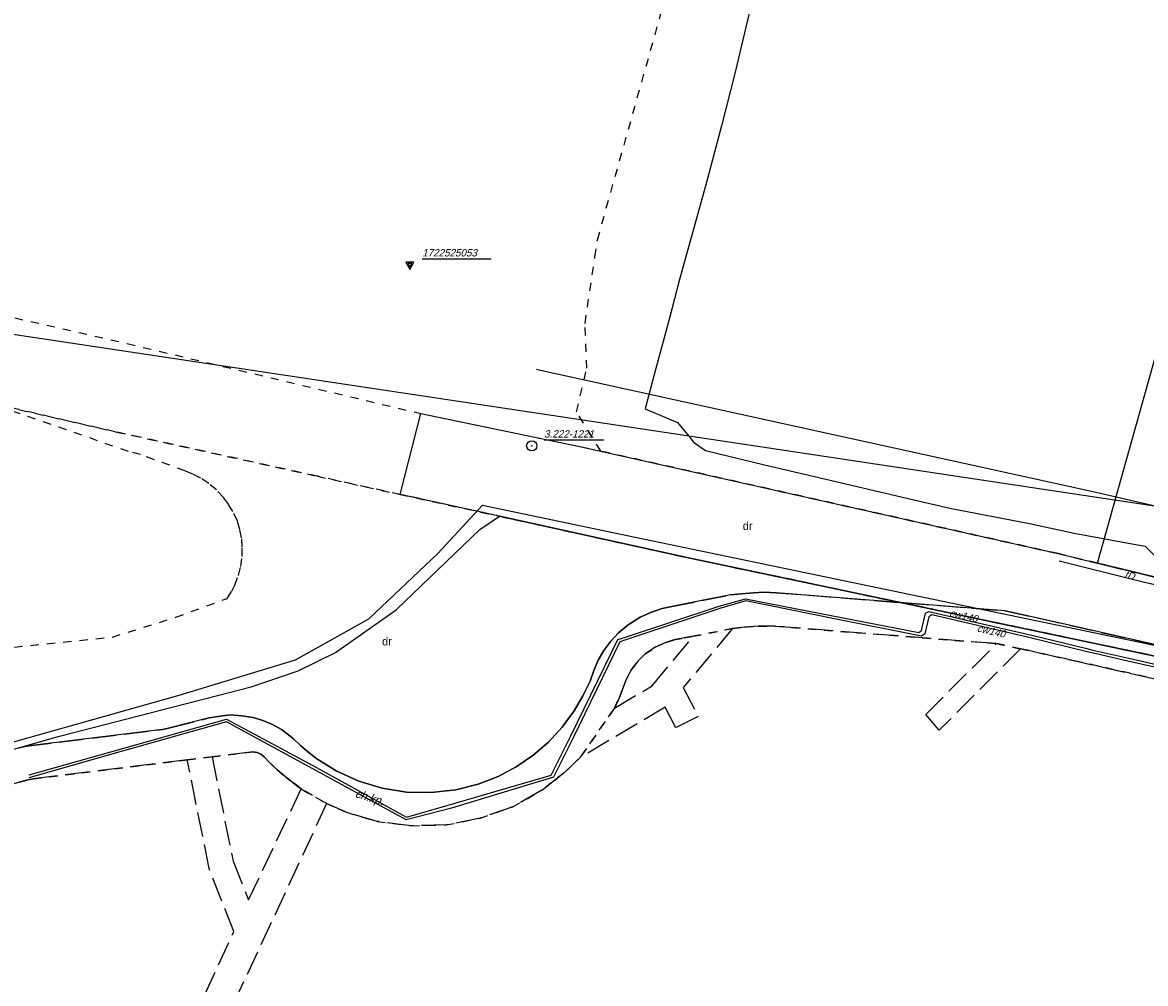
# Model space of a CAD drawing. Extents: x 7538282 to 7539561, y 5782854 to 5783989.
# Tile 5 of 32: x 7538884 to 7539021, y 5783527 to 5783644. Entities that reach past the tile are written whole.
import ezdxf

# ---------------------------------------------------------------- set-up
doc = ezdxf.new("R2010")
doc.units = 0
doc.header["$MEASUREMENT"] = 0
for name, pattern in [('4001', [0]), ('4002', [2, 1, -1]), ('4004', [4, 3, -1])]:
    doc.linetypes.add(name, pattern=pattern)
for name, color, linetype in [('Drogi', 135, 'CONTINUOUS'), ('Dzialki', 7, 'CONTINUOUS'), ('ODGIK_1', 7, 'CONTINUOUS'), ('Osnowa', 7, 'CONTINUOUS'), ('Uz_CO', 135, 'CONTINUOUS'), ('Uz_Energia', 1, 'CONTINUOUS'), ('Uz_Telekomunikacja', 30, 'CONTINUOUS'), ('Uz_Woda', 5, 'CONTINUOUS'), ('Uzytki', 7, 'CONTINUOUS')]:
    doc.layers.add(name, color=color, linetype=linetype)

# ---------------------------------------------------------------- blocks, each defined once
blk = doc.blocks.new('1115')
at = {"layer": 'Osnowa', "color": 7, "linetype": 'Continuous'}
for radius in [1.25, 0.05]:
    blk.add_circle((0, 0), radius, dxfattribs=at)
blk = doc.blocks.new('1116')
at = {"layer": 'Osnowa', "color": 7, "linetype": 'Continuous'}
for p, q in [((1, 0.58), (-1, 0.58)), ((-1, 0.58), (0, -1.15)), ((0.5, 0.29), (-0.5, 0.29)), ((-0.5, 0.29), (0, -0.57)), ((0, -1.15), (1, 0.58)), ((0, -0.57), (0.5, 0.29))]:
    blk.add_line(p, q, dxfattribs=at)

msp = doc.modelspace()

# ---------------------------------------------------------------- linework, layer by layer
at = {"layer": 'Drogi', "color": 8, "linetype": '4001'}
for p, q in [((7538970.58, 5783574, 155.45), (7538967.07, 5783573.3, 155.361)), ((7538971.9, 5783574.15, 155.497), (7538970.58, 5783574, 155.45)), ((7538973.38, 5783574.27, 155.487), (7538971.9, 5783574.15, 155.497)), ((7538974.68, 5783574.32, 155.474), (7538973.38, 5783574.27, 155.487)), ((7538976.13, 5783574.27, 155.476), (7538974.68, 5783574.32, 155.474)), ((7539004.08, 5783572.06, 155.274), (7538976.13, 5783574.27, 155.476)), ((7538963.22, 5783572.55, 155.313), (7538962.24, 5783572.33, 155.334)), ((7538967.07, 5783573.3, 155.361), (7538963.22, 5783572.55, 155.313)), ((7538959.53, 5783571.28, 155.316), (7538958.09, 5783570.35, 155.3)), ((7538960.92, 5783571.91, 155.337), (7538959.53, 5783571.28, 155.316)), ((7538962.24, 5783572.33, 155.334), (7538960.92, 5783571.91, 155.337)), ((7539011.91, 5783570.31, 155.318), (7539004.08, 5783572.06, 155.274)), ((7538958.09, 5783570.35, 155.3), (7538956.89, 5783569.36, 155.286)), ((7539032.43, 5783565.67, 155.213), (7539011.91, 5783570.31, 155.318)), ((7538956.89, 5783569.36, 155.286), (7538955.95, 5783568.36, 155.268)), ((7538955.09, 5783567.23, 155.252), (7538954.43, 5783566.02, 155.234)), ((7538955.95, 5783568.36, 155.268), (7538955.09, 5783567.23, 155.252)), ((7538954.43, 5783566.02, 155.234), (7538953.88, 5783564.77, 155.22)), ((7538953.88, 5783564.77, 155.22), (7538953.42, 5783563.48, 155.204)), ((7538953.42, 5783563.48, 155.204), (7538952.56, 5783561.66, 155.197)), ((7538952.56, 5783561.66, 155.197), (7538951.49, 5783559.85, 155.181)), ((7538906.96, 5783558.98, 154.783), (7538902.15, 5783557.78, 154.672)), ((7538908.33, 5783559.21, 154.886), (7538906.96, 5783558.98, 154.783)), ((7538909.5, 5783559.34, 154.774), (7538908.33, 5783559.21, 154.886)), ((7538910.93, 5783559.23, 154.84), (7538909.5, 5783559.34, 154.774)), ((7538912.31, 5783559.02, 154.89), (7538910.93, 5783559.23, 154.84)), ((7538913.48, 5783558.67, 154.909), (7538912.31, 5783559.02, 154.89)), ((7538951.49, 5783559.85, 155.181), (7538950.04, 5783557.87, 155.161)), ((7538900.57, 5783557.5, 154.613), (7538884.67, 5783555.52, 154.03)), ((7538901.29, 5783557.59, 154.638), (7538900.57, 5783557.5, 154.613)), ((7538902.15, 5783557.78, 154.672), (7538901.29, 5783557.59, 154.638)), ((7538914.68, 5783558.2, 154.906), (7538913.48, 5783558.67, 154.909)), ((7538915.77, 5783557.56, 154.909), (7538914.68, 5783558.2, 154.906)), ((7538916.84, 5783556.75, 154.917), (7538915.77, 5783557.56, 154.909)), ((7538950.04, 5783557.87, 155.161), (7538948.36, 5783556.04, 155.143)), ((7538917.24, 5783556.42, 154.901), (7538916.84, 5783556.75, 154.917)), ((7538918.1, 5783555.62, 154.91), (7538917.24, 5783556.42, 154.901)), ((7538948.36, 5783556.04, 155.143), (7538946.45, 5783554.38, 155.132)), ((7538884.67, 5783555.52, 154.03), (7538883.72, 5783555.34, 153.998)), ((7538918.96, 5783554.88, 154.929), (7538918.1, 5783555.62, 154.91)), ((7538920.08, 5783553.98, 154.93), (7538918.96, 5783554.88, 154.929)), ((7538922.46, 5783552.51, 154.951), (7538920.08, 5783553.98, 154.93)), ((7538946.45, 5783554.38, 155.132), (7538944.39, 5783553.01, 155.1)), ((7538925.19, 5783551.27, 154.98), (7538922.46, 5783552.51, 154.951)), ((7538944.39, 5783553.01, 155.1), (7538942.22, 5783551.85, 155.078)), ((7538928.07, 5783550.4, 154.99), (7538925.19, 5783551.27, 154.98)), ((7538939.77, 5783550.89, 155.069), (7538937.05, 5783550.19, 155.049)), ((7538942.22, 5783551.85, 155.078), (7538939.77, 5783550.89, 155.069)), ((7538931.04, 5783549.93, 155.003), (7538928.07, 5783550.4, 154.99)), ((7538934.04, 5783549.87, 155.038), (7538931.04, 5783549.93, 155.003)), ((7538937.05, 5783550.19, 155.049), (7538934.04, 5783549.87, 155.038))]:
    msp.add_line(p, q, dxfattribs=at)
at = {"layer": 'Drogi', "color": 8, "linetype": '4004'}
for p, q in [((7538967.07, 5783573.3, 155.361), (7538970.58, 5783574, 155.45)), ((7538970.58, 5783574, 155.45), (7538971.9, 5783574.15, 155.497)), ((7538971.9, 5783574.15, 155.497), (7538973.38, 5783574.27, 155.487)), ((7538973.38, 5783574.27, 155.487), (7538974.68, 5783574.32, 155.474)), ((7538974.68, 5783574.32, 155.474), (7538976.13, 5783574.27, 155.476)), ((7538976.13, 5783574.27, 155.476), (7539004.08, 5783572.06, 155.274)), ((7538962.24, 5783572.33, 155.334), (7538963.22, 5783572.55, 155.313)), ((7538963.22, 5783572.55, 155.313), (7538967.07, 5783573.3, 155.361)), ((7538958.09, 5783570.35, 155.3), (7538959.53, 5783571.28, 155.316)), ((7538959.53, 5783571.28, 155.316), (7538960.92, 5783571.91, 155.337)), ((7538960.92, 5783571.91, 155.337), (7538962.24, 5783572.33, 155.334)), ((7539004.08, 5783572.06, 155.274), (7539011.91, 5783570.31, 155.318)), ((7538956.89, 5783569.36, 155.286), (7538958.09, 5783570.35, 155.3)), ((7538970.82, 5783569.89, 155.553), (7538964.8, 5783562.71, 155.269)), ((7538972.28, 5783570.06, 155.541), (7538970.82, 5783569.89, 155.553)), ((7538973.98, 5783570.19, 155.558), (7538972.28, 5783570.06, 155.541)), ((7538976.01, 5783570.17, 155.556), (7538973.98, 5783570.19, 155.558)), ((7539003.02, 5783568.05, 155.439), (7538976.01, 5783570.17, 155.556)), ((7539011.91, 5783570.31, 155.318), (7539032.43, 5783565.67, 155.213)), ((7538955.95, 5783568.36, 155.268), (7538956.89, 5783569.36, 155.286)), ((7538961, 5783562.9, 155.284), (7538966.02, 5783568.95, 155.469)), ((7538963.63, 5783568.5, 155.441), (7538962.66, 5783568.19, 155.419)), ((7538964.91, 5783568.75, 155.461), (7538963.63, 5783568.5, 155.441)), ((7538966.02, 5783568.95, 155.469), (7538964.91, 5783568.75, 155.461)), ((7538954.43, 5783566.02, 155.234), (7538955.09, 5783567.23, 155.252)), ((7538955.09, 5783567.23, 155.252), (7538955.95, 5783568.36, 155.268)), ((7538961.38, 5783567.6, 155.382), (7538960.17, 5783566.8, 155.351)), ((7538962.66, 5783568.19, 155.419), (7538961.38, 5783567.6, 155.382)), ((7538994.39, 5783559.41, 154.977), (7539003.02, 5783568.05, 155.439)), ((7539005.95, 5783567.43, 155.437), (7538996.04, 5783557.48, 154.997)), ((7539033.879, 5783561.073), (7539005.95, 5783567.43, 155.437)), ((7538953.88, 5783564.77, 155.22), (7538954.43, 5783566.02, 155.234)), ((7538959.27, 5783565.93, 155.311), (7538958.41, 5783564.76, 155.304)), ((7538960.17, 5783566.8, 155.351), (7538959.27, 5783565.93, 155.311)), ((7538953.42, 5783563.48, 155.204), (7538953.88, 5783564.77, 155.22)), ((7538958.41, 5783564.76, 155.304), (7538957.75, 5783563.48, 155.3)), ((7538952.56, 5783561.66, 155.197), (7538953.42, 5783563.48, 155.204)), ((7538956.4, 5783560.19, 155.283), (7538961, 5783562.9, 155.284)), ((7538957.75, 5783563.48, 155.3), (7538957.06, 5783561.61, 155.292)), ((7538951.49, 5783559.85, 155.181), (7538952.56, 5783561.66, 155.197)), ((7538957.06, 5783561.61, 155.292), (7538956.4, 5783560.19, 155.283)), ((7538964.8, 5783562.71, 155.269), (7538966.61, 5783559.14, 155.07)), ((7538962.61, 5783560.28, 155.214), (7538952.27, 5783554.18, 155.202)), ((7538963.88, 5783557.78, 155.053), (7538962.61, 5783560.28, 155.214)), ((7538902.15, 5783557.78, 154.672), (7538906.96, 5783558.98, 154.783)), ((7538906.96, 5783558.98, 154.783), (7538908.33, 5783559.21, 154.886)), ((7538908.33, 5783559.21, 154.886), (7538909.5, 5783559.34, 154.774)), ((7538909.5, 5783559.34, 154.774), (7538910.93, 5783559.23, 154.84)), ((7538910.93, 5783559.23, 154.84), (7538912.31, 5783559.02, 154.89)), ((7538912.31, 5783559.02, 154.89), (7538913.48, 5783558.67, 154.909)), ((7538950.04, 5783557.87, 155.161), (7538951.49, 5783559.85, 155.181)), ((7538966.61, 5783559.14, 155.07), (7538963.88, 5783557.78, 155.053)), ((7538996.04, 5783557.48, 154.997), (7538994.39, 5783559.41, 154.977)), ((7538884.67, 5783555.52, 154.03), (7538900.57, 5783557.5, 154.613)), ((7538900.57, 5783557.5, 154.613), (7538901.29, 5783557.59, 154.638)), ((7538901.29, 5783557.59, 154.638), (7538902.15, 5783557.78, 154.672)), ((7538913.48, 5783558.67, 154.909), (7538914.68, 5783558.2, 154.906)), ((7538914.68, 5783558.2, 154.906), (7538915.77, 5783557.56, 154.909)), ((7538915.77, 5783557.56, 154.909), (7538916.84, 5783556.75, 154.917)), ((7538948.36, 5783556.04, 155.143), (7538950.04, 5783557.87, 155.161)), ((7538916.84, 5783556.75, 154.917), (7538917.24, 5783556.42, 154.901)), ((7538917.24, 5783556.42, 154.901), (7538918.1, 5783555.62, 154.91)), ((7538946.45, 5783554.38, 155.132), (7538948.36, 5783556.04, 155.143)), ((7538883.72, 5783555.34, 153.998), (7538884.67, 5783555.52, 154.03)), ((7538912.3, 5783554.84, 154.902), (7538907.29, 5783554.23, 154.702)), ((7538912.82, 5783554.76, 154.93), (7538912.3, 5783554.84, 154.902)), ((7538913.25, 5783554.54, 154.932), (7538912.82, 5783554.76, 154.93)), ((7538918.1, 5783555.62, 154.91), (7538918.96, 5783554.88, 154.929)), ((7538918.96, 5783554.88, 154.929), (7538920.08, 5783553.98, 154.93)), ((7538904.27, 5783553.86, 154.603), (7538885.49, 5783551.54, 154.094)), ((7538906.95, 5783540.59, 154.432), (7538904.27, 5783553.86, 154.603)), ((7538907.29, 5783554.23, 154.702), (7538909.86, 5783541.51, 154.411)), ((7538913.67, 5783554.23, 154.957), (7538913.25, 5783554.54, 154.932)), ((7538914.36, 5783553.51, 154.956), (7538913.67, 5783554.23, 154.957)), ((7538915.25, 5783552.65, 154.977), (7538914.36, 5783553.51, 154.956)), ((7538920.08, 5783553.98, 154.93), (7538922.46, 5783552.51, 154.951)), ((7538944.39, 5783553.01, 155.1), (7538946.45, 5783554.38, 155.132)), ((7538952.27, 5783554.18, 155.202), (7538950.25, 5783552.28, 155.233)), ((7538916.31, 5783551.76, 154.997), (7538915.25, 5783552.65, 154.977)), ((7538922.46, 5783552.51, 154.951), (7538925.19, 5783551.27, 154.98)), ((7538942.22, 5783551.85, 155.078), (7538944.39, 5783553.01, 155.1)), ((7538950.25, 5783552.28, 155.233), (7538947.56, 5783550.16, 155.198)), ((7538884.6, 5783551.37, 154.06), (7538856.69, 5783543.4, 153.228)), ((7538885.49, 5783551.54, 154.094), (7538884.6, 5783551.37, 154.06)), ((7538917.19, 5783551.07, 155.002), (7538916.31, 5783551.76, 154.997)), ((7538918.18, 5783550.31, 155.003), (7538917.19, 5783551.07, 155.002)), ((7538925.19, 5783551.27, 154.98), (7538928.07, 5783550.4, 154.99)), ((7538937.05, 5783550.19, 155.049), (7538939.77, 5783550.89, 155.069)), ((7538939.77, 5783550.89, 155.069), (7538942.22, 5783551.85, 155.078)), ((7538911.75, 5783536.76, 154.37), (7538918.18, 5783550.31, 155.003)), ((7538928.07, 5783550.4, 154.99), (7538931.04, 5783549.93, 155.003)), ((7538931.04, 5783549.93, 155.003), (7538934.04, 5783549.87, 155.038)), ((7538934.04, 5783549.87, 155.038), (7538937.05, 5783550.19, 155.049)), ((7538947.56, 5783550.16, 155.198), (7538944, 5783548.14, 155.161)), ((7538921.27, 5783548.52, 155.008), (7538903.73, 5783510.82)), ((7538923.6, 5783547.5, 155.047), (7538921.27, 5783548.52, 155.008)), ((7538944, 5783548.14, 155.161), (7538940, 5783546.73, 155.156)), ((7538927.45, 5783546.35, 155.075), (7538923.6, 5783547.5, 155.047)), ((7538940, 5783546.73, 155.156), (7538935.87, 5783545.92, 155.121)), ((7538931.61, 5783545.81, 155.099), (7538927.45, 5783546.35, 155.075)), ((7538935.87, 5783545.92, 155.121), (7538931.61, 5783545.81, 155.099)), ((7538909.86, 5783541.51, 154.411), (7538911.75, 5783536.76, 154.37)), ((7538909.97, 5783532.91, 154.31), (7538906.95, 5783540.59, 154.432)), ((7538894.61, 5783499.83), (7538909.97, 5783532.91, 154.31))]:
    msp.add_line(p, q, dxfattribs=at)
at = {"layer": 'Dzialki', "color": 7, "linetype": '4001'}
for p, q in [((7539015.37, 5783577.86), (7539054.71, 5783718.78)), ((7538930.27, 5783586.26), (7538932.77, 5783596.14)), ((7538932.77, 5783596.14), (7538952.19, 5783592.12)), ((7538952.19, 5783592.12), (7539010.54, 5783579.04)), ((7538942.36, 5783583.6), (7538930.27, 5783586.26)), ((7538939.98, 5783581.98), (7538942.36, 5783583.6)), ((7538942.36, 5783583.6), (7538965.24, 5783578.56)), ((7538965.24, 5783578.56), (7538942.36, 5783583.6)), ((7538929.76, 5783572.19), (7538939.98, 5783581.98)), ((7538965.24, 5783578.56), (7539127.18, 5783544.47)), ((7539127.18, 5783544.47), (7538965.24, 5783578.56)), ((7539010.54, 5783579.04), (7539015.37, 5783577.86)), ((7539022.92, 5783576.04), (7539015.37, 5783577.86)), ((7539015.37, 5783577.86), (7539022.92, 5783576.04)), ((7538922.36, 5783566.96), (7538929.76, 5783572.19)), ((7538917.8, 5783564.72), (7538922.36, 5783566.96)), ((7538912.08, 5783562.77), (7538917.8, 5783564.72)), ((7538888.67, 5783556.77), (7538912.08, 5783562.77)), ((7538809.33, 5783533.94), (7538888.67, 5783556.77))]:
    msp.add_line(p, q, dxfattribs=at)
at = {"layer": 'ODGIK_1', "color": 230, "linetype": '4001'}
for points in [[(7538845.797, 5782902.741, 0), (7538636.278, 5782994.552, 0), (7538490.411, 5783119.582, 0), (7538485.94, 5783272.337, 0), (7538484.864, 5783306.108, 0), (7538517.282, 5783660.898, 0), (7539163.202, 5783563.663, 0), (7539125.655, 5783070.656, 0), (7538845.797, 5782902.741, 0)], [(7538821.359, 5783471.087, 0), (7538795.282, 5783528.383, 0), (7538808.169, 5783534.872, 0), (7538817.429, 5783537.548, 0), (7538903.302, 5783561.756, 0), (7538917.499, 5783566.057, 0), (7538926.434, 5783571.084, 0), (7538934.859, 5783579.067, 0), (7538940.296, 5783584.971, 0), (7538958.949, 5783581.034, 0), (7539056.503, 5783560.761, 0)]]:
    msp.add_polyline3d(points, dxfattribs=at)
at = {"layer": 'Osnowa', "color": 7, "linetype": 'Continuous'}
for p, q in [((7538932.93, 5783615.04), (7538941.337, 5783615.04)), ((7538947.81, 5783592.93), (7538955.093, 5783592.93))]:
    msp.add_line(p, q, dxfattribs=at)
at = {"layer": 'Uz_CO', "color": 135, "linetype": '4001'}
for p, q in [((7538957.77, 5783568.86), (7538969.18, 5783572.61)), ((7538969.18, 5783572.61), (7538972.39, 5783573.51, 154.101)), ((7538972.42, 5783573.256), (7538969.4, 5783572.39)), ((7538972.39, 5783573.51, 154.101), (7538982.86, 5783571.48)), ((7538983.25, 5783571.09), (7538972.42, 5783573.256)), ((7538969.4, 5783572.39), (7538958.02, 5783568.61)), ((7538982.86, 5783571.48), (7538993.53, 5783569.39)), ((7538993.89, 5783569.67), (7538994.36, 5783571.78)), ((7538994.75, 5783571.33), (7538994.29, 5783569.25)), ((7538994.36, 5783571.78), (7538994.76, 5783571.99, 153.891)), ((7538995.13, 5783571.55), (7538994.75, 5783571.33)), ((7538994.76, 5783571.99, 153.891), (7539007.5, 5783569.04)), ((7539006.98, 5783568.78), (7538995.13, 5783571.55)), ((7538993.88, 5783568.98, 154.031), (7538983.25, 5783571.09)), ((7538951.08, 5783556.8), (7538956.8, 5783568.54)), ((7538956.8, 5783568.54), (7538957.77, 5783568.86)), ((7538958.02, 5783568.61), (7538957.06, 5783568.26, 154.051)), ((7538993.53, 5783569.39), (7538993.89, 5783569.67)), ((7538994.29, 5783569.25), (7538993.88, 5783568.98, 154.031)), ((7539014.254, 5783567.019), (7539006.98, 5783568.78)), ((7539007.5, 5783569.04), (7539014.04, 5783567.454)), ((7538957.06, 5783568.26, 154.051), (7538951.37, 5783556.56)), ((7539014.04, 5783567.454), (7539014.77, 5783567.27)), ((7539015.03, 5783566.83, 153.881), (7539014.254, 5783567.019)), ((7539014.77, 5783567.27), (7539019.16, 5783566.28)), ((7539018.67, 5783566), (7539015.03, 5783566.83, 153.881)), ((7539030.37, 5783563.34), (7539018.67, 5783566)), ((7539019.16, 5783566.28), (7539030.85, 5783563.57)), ((7538896.52, 5783555.28), (7538909.04, 5783558.85, 153.731)), ((7538909.04, 5783558.85, 153.731), (7538919.61, 5783553.16)), ((7538909.07, 5783558.51), (7538896.51, 5783554.96)), ((7538919.58, 5783552.76), (7538909.07, 5783558.51)), ((7538948.66, 5783552, 154.051), (7538951.08, 5783556.8)), ((7538951.37, 5783556.56), (7538948.96, 5783551.76)), ((7538896.51, 5783554.96), (7538884.939, 5783551.675, 153.101)), ((7538884.979, 5783552.023, 153.081), (7538896.52, 5783555.28)), ((7538931, 5783546.53, 154.031), (7538919.58, 5783552.76)), ((7538919.61, 5783553.16), (7538931.02, 5783546.88)), ((7538936.11, 5783548.32), (7538948.66, 5783552, 154.051)), ((7538948.96, 5783551.76), (7538936.51, 5783547.98)), ((7538936.51, 5783547.98), (7538931, 5783546.53, 154.031)), ((7538931.02, 5783546.88), (7538936.11, 5783548.32))]:
    msp.add_line(p, q, dxfattribs=at)
at = {"layer": 'Uz_Energia', "color": 1, "linetype": '4001'}
for p, q in [((7538973.005, 5783645.721), (7538971.13, 5783637.798)), ((7538971.13, 5783637.798), (7538969.466, 5783631.266)), ((7538969.466, 5783631.266), (7538967.566, 5783624.073)), ((7538967.566, 5783624.073), (7538964.346, 5783612.48)), ((7538964.346, 5783612.48), (7538963.139, 5783607.772)), ((7538963.139, 5783607.772), (7538961.188, 5783600.738)), ((7538961.188, 5783600.738), (7538960.136, 5783596.73)), ((7538960.136, 5783596.73), (7538964.078, 5783595.038)), ((7538964.078, 5783595.038), (7538965.46, 5783593.377)), ((7538965.46, 5783593.377), (7538966.065, 5783592.662)), ((7538966.065, 5783592.662), (7538967.512, 5783591.622)), ((7538967.512, 5783591.622), (7538974.726, 5783589.862)), ((7538974.726, 5783589.862), (7538980.807, 5783588.445)), ((7538980.807, 5783588.445), (7538992.788, 5783585.65)), ((7538992.788, 5783585.65), (7538997.326, 5783584.582)), ((7538997.326, 5783584.582), (7539007.051, 5783582.702)), ((7539007.051, 5783582.702), (7539012.521, 5783581.541)), ((7539012.521, 5783581.541), (7539019.772, 5783580.173)), ((7539019.772, 5783580.173), (7539021.174, 5783579.953)), ((7539021.174, 5783579.953), (7539023.812, 5783577.362))]:
    msp.add_line(p, q, dxfattribs=at)
at = {"layer": 'Uz_Telekomunikacja', "color": 30, "linetype": '4001'}
for p, q in [((7539020.924, 5783575.552), (7539010.654, 5783578.098)), ((7539024.561, 5783574.728), (7539020.924, 5783575.552))]:
    msp.add_line(p, q, dxfattribs=at)
at = {"layer": 'Uz_Woda', "color": 5, "linetype": '4001'}
for p, q in [((7538947.361, 5783601.402), (7538946.883, 5783601.503)), ((7539014.997, 5783586.556), (7538947.361, 5783601.402)), ((7539035.57, 5783581.732), (7539014.997, 5783586.556))]:
    msp.add_line(p, q, dxfattribs=at)
at = {"layer": 'Uzytki', "color": 184, "linetype": '4002'}
for points in [[(7539022.92, 5783576.04, 0), (7539015.37, 5783577.86, 0), (7539010.54, 5783579.04, 0), (7538954.73, 5783591.55, 0), (7538951.77, 5783596.35, 0), (7538953.03, 5783601.66, 0), (7538952.81, 5783607.14, 0), (7538954.02, 5783615.24, 0), (7538954.33, 5783617.35, 0), (7538963.27, 5783649.22, 0), (7539001.94, 5783787.26, 0), (7539012.1, 5783823.58, 0), (7539017.63, 5783825.14, 0), (7539025.34, 5783852.32, 0)], [(7538744.38, 5783642.03, 0), (7538747.72, 5783640.91, 0), (7538764.09, 5783636.29, 0), (7538779.08, 5783632.08, 0), (7538781.4, 5783631.22, 0), (7538804.7, 5783625.7, 0), (7538821.26, 5783622.03, 0), (7538837.81, 5783618.35, 0), (7538853.36, 5783614.71, 0), (7538861.79, 5783612.73, 0), (7538896.94, 5783604.68, 0)], [(7539127.18, 5783544.47, 0), (7538965.24, 5783578.56, 0), (7538942.36, 5783583.6, 0), (7538930.27, 5783586.26, 0), (7538920.17, 5783588.48, 0), (7538895.46, 5783593.92, 0), (7538879.82, 5783597.52, 0), (7538846.74, 5783605.13, 0), (7538754.08, 5783630.72, 0), (7538750.24, 5783632.12, 0), (7538730.79, 5783639.19, 0)], [(7538896.94, 5783604.68, 0), (7538932.77, 5783596.14, 0), (7538952.19, 5783592.12, 0), (7538954.73, 5783591.55, 0), (7539010.54, 5783579.04, 0), (7539015.37, 5783577.86, 0), (7539022.92, 5783576.04, 0)], [(7538883.17, 5783567.64, 0), (7538895.14, 5783568.86, 0), (7538902.89, 5783571.27, 0), (7538909.13, 5783573.58, 0), (7538909.69, 5783574.46, 0), (7538910.06, 5783575.18, 0), (7538910.52, 5783576.37, 0), (7538910.81, 5783577.47, 0), (7538910.98, 5783578.69, 0), (7538910.99, 5783579.84, 0), (7538910.9, 5783580.97, 0), (7538910.69, 5783582, 0), (7538910.4, 5783583.02, 0), (7538909.84, 5783584.19, 0), (7538909.3, 5783585.07, 0), (7538908.68, 5783585.9, 0), (7538907.84, 5783586.82, 0), (7538906.89, 5783587.6, 0), (7538905.92, 5783588.24, 0), (7538904.97, 5783588.72, 0), (7538904.01, 5783589.13, 0), (7538898.55, 5783591.13, 0), (7538897.09, 5783591.51, 0), (7538879.82, 5783597.52, 0), (7538895.46, 5783593.92, 0), (7538920.17, 5783588.48, 0), (7538930.27, 5783586.26, 0), (7538942.36, 5783583.6, 0), (7538965.24, 5783578.56, 0), (7539127.18, 5783544.47, 0)], [(7539034.93, 5783560.93, 0), (7539005.95, 5783567.43, 0), (7539003.02, 5783568.05, 0), (7538976.01, 5783570.17, 0), (7538973.98, 5783570.19, 0), (7538972.28, 5783570.06, 0), (7538970.82, 5783569.89, 0), (7538966.02, 5783568.95, 0), (7538964.91, 5783568.75, 0), (7538963.63, 5783568.5, 0), (7538962.66, 5783568.19, 0), (7538961.38, 5783567.6, 0), (7538960.17, 5783566.8, 0), (7538959.27, 5783565.93, 0), (7538958.41, 5783564.76, 0), (7538957.75, 5783563.48, 0), (7538957.06, 5783561.61, 0), (7538956.4, 5783560.19, 0), (7538952.27, 5783554.18, 0), (7538950.25, 5783552.28, 0), (7538947.56, 5783550.16, 0), (7538944, 5783548.14, 0), (7538940, 5783546.73, 0), (7538935.87, 5783545.92, 0), (7538931.61, 5783545.81, 0), (7538927.45, 5783546.35, 0), (7538923.6, 5783547.5, 0), (7538921.27, 5783548.52, 0), (7538918.18, 5783550.31, 0), (7538917.19, 5783551.07, 0), (7538916.31, 5783551.76, 0), (7538915.25, 5783552.65, 0), (7538914.36, 5783553.51, 0), (7538913.67, 5783554.23, 0), (7538913.25, 5783554.54, 0), (7538912.82, 5783554.76, 0), (7538912.3, 5783554.84, 0), (7538907.29, 5783554.23, 0), (7538904.27, 5783553.86, 0), (7538885.49, 5783551.54, 0), (7538884.6, 5783551.37, 0), (7538856.69, 5783543.4, 0)], [(7538856.69, 5783543.4, 0), (7538884.6, 5783551.37, 0), (7538885.49, 5783551.54, 0), (7538904.27, 5783553.86, 0), (7538907.29, 5783554.23, 0), (7538912.3, 5783554.84, 0), (7538912.82, 5783554.76, 0), (7538913.25, 5783554.54, 0), (7538913.67, 5783554.23, 0), (7538914.36, 5783553.51, 0), (7538915.25, 5783552.65, 0), (7538916.31, 5783551.76, 0), (7538917.19, 5783551.07, 0), (7538918.18, 5783550.31, 0), (7538921.27, 5783548.52, 0), (7538923.6, 5783547.5, 0), (7538927.45, 5783546.35, 0), (7538931.61, 5783545.81, 0), (7538935.87, 5783545.92, 0), (7538940, 5783546.73, 0), (7538944, 5783548.14, 0), (7538947.56, 5783550.16, 0), (7538950.25, 5783552.28, 0), (7538952.27, 5783554.18, 0), (7538956.4, 5783560.19, 0), (7538957.06, 5783561.61, 0), (7538957.75, 5783563.48, 0), (7538958.41, 5783564.76, 0), (7538959.27, 5783565.93, 0), (7538960.17, 5783566.8, 0), (7538961.38, 5783567.6, 0), (7538962.66, 5783568.19, 0), (7538963.63, 5783568.5, 0), (7538964.91, 5783568.75, 0), (7538966.02, 5783568.95, 0), (7538970.82, 5783569.89, 0), (7538972.28, 5783570.06, 0), (7538973.98, 5783570.19, 0), (7538976.01, 5783570.17, 0), (7539003.02, 5783568.05, 0), (7539005.95, 5783567.43, 0), (7539034.93, 5783560.93, 0)]]:
    msp.add_polyline3d(points, dxfattribs=at)

# ---------------------------------------------------------------- block references
at = {"layer": 'Osnowa', "color": 7, "xscale": 0.5, "yscale": 0.5, "zscale": 0.5}
for name, p in [('1116', (7538931.43, 5783614.31, 155.932)), ('1115', (7538946.31, 5783592.2))]:
    msp.add_blockref(name, p, dxfattribs=at)

# ---------------------------------------------------------------- texts
at = {"layer": 'Drogi', "color": 8, "oblique": 15}
msp.add_text('ch.kp.', height=1, rotation=343.19131, dxfattribs=at).set_placement((7538924.683, 5783549.333))
at = {"layer": 'Osnowa', "color": 7, "oblique": 15}
for s, p in [('1722525053', (7538932.93, 5783615.31)), ('3.222-1221', (7538947.81, 5783593.2))]:
    msp.add_text(s, height=0.9, dxfattribs=at).set_placement(p)
at = {"layer": 'Uz_CO', "color": 135, "oblique": 15}
for rotation, p in [(346.96269, (7538997.205, 5783571.397)), (346.84305, (7539000.586, 5783569.545))]:
    msp.add_text('cw140', height=0.9, rotation=rotation, dxfattribs=at).set_placement(p)
at = {"layer": 'Uz_Telekomunikacja', "color": 30, "oblique": 15}
msp.add_text('tD', height=0.9, rotation=345.96, dxfattribs=at).set_placement((7539018.587, 5783576.094))
at = {"layer": 'Uzytki', "color": 184}
for p in [(7538972.063, 5783581.93), (7538928.051, 5783567.833)]:
    msp.add_text('dr', height=1, dxfattribs=at).set_placement(p)

doc.saveas('drawing.dxf')
